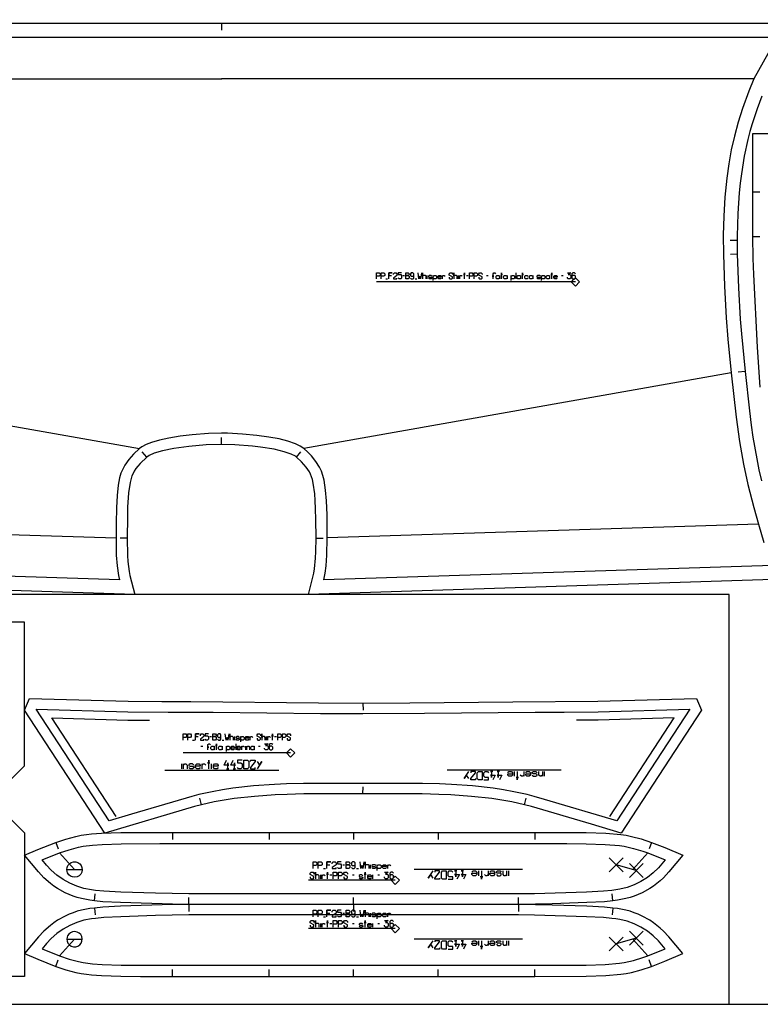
# Model space of a CAD drawing. Extents: x 0 to 2405, y 0 to 1310.
# Tile 2 of 8: x 277 to 809, y 0 to 706. Entities that reach past the tile are written whole.
import ezdxf

# ---------------------------------------------------------------- set-up
doc = ezdxf.new("R2010")
doc.units = 0

msp = doc.modelspace()

# ---------------------------------------------------------------- linework, layer by layer
for p, q in [((422.306, 703.654), (422.306, 698.653)), ((803.333, 582.571), (808.333, 582.571)), ((792.084, 547.75), (787.084, 547.76)), ((803.333, 550.571), (808.333, 550.571)), ((792.125, 537.935), (787.126, 537.854)), ((552.249, 522.695), (553.459, 522.695)), ((569.796, 520.275), (569.796, 522.695)), ((592.185, 520.275), (592.185, 522.695)), ((597.934, 522.695), (599.144, 522.695)), ((612.153, 522.695), (613.364, 522.695)), ((633.332, 524.51), (633.332, 520.275)), ((666.007, 522.695), (667.218, 522.695)), ((540.147, 520.275), (541.357, 520.275)), ((561.023, 520.275), (562.233, 520.275)), ((797.754, 453.817), (792.782, 453.289)), ((422.305, 401.554), (422.305, 406.553)), ((368.7, 392.501), (365.391, 396.248)), ((475.91, 392.501), (479.22, 396.248)), ((354.574, 334.182), (349.578, 334.362)), ((490.038, 334.183), (495.036, 334.362)), ((523.692, 216.057), (523.693, 211.057)), ((413.83, 192.016), (415.062, 192.016)), ((431.696, 189.552), (431.696, 192.016)), ((454.49, 189.552), (454.49, 192.016)), ((460.342, 192.016), (461.575, 192.016)), ((401.509, 189.552), (402.741, 189.552)), ((407.516, 185.016), (408.748, 185.016)), ((422.763, 189.552), (423.995, 189.552)), ((432.466, 186.864), (432.466, 182.552)), ((439.551, 182.552), (439.551, 185.016)), ((448.791, 185.016), (450.024, 185.016)), ((381.498, 167.981), (463.405, 167.981)), ((665.885, 167.981), (583.979, 167.981)), ((523.692, 150.907), (523.693, 155.907)), ((407.932, 143.084), (406.698, 147.929)), ((639.452, 143.084), (640.689, 147.929)), ((387.001, 123.298), (387.001, 118.297)), ((456.401, 123.3), (456.401, 118.299)), ((516.997, 123.3), (516.997, 118.299)), ((577.594, 123.3), (577.594, 118.299)), ((646.994, 123.298), (646.994, 118.297)), ((303.374, 116.148), (305.103, 111.456)), ((730.62, 116.149), (728.891, 111.457)), ((306.14, 108.644), (316.834, 96.695)), ((727.855, 108.644), (717.16, 96.695)), ((509.168, 100.124), (510.543, 100.124)), ((529.107, 97.374), (529.107, 100.124)), ((493.354, 89.998), (493.354, 92.749)), ((495.417, 97.374), (496.792, 97.374)), ((499.886, 92.749), (501.261, 92.749)), ((516.043, 92.749), (517.418, 92.749)), ((519.137, 97.374), (520.512, 97.374)), ((530.826, 89.998), (530.826, 92.749)), ((534.264, 92.749), (535.639, 92.749)), ((638.141, 96.662), (560.338, 96.662)), ((331.057, 74.248), (331.604, 79.217)), ((702.938, 74.248), (702.391, 79.217)), ((398.746, 71.648), (398.807, 76.647)), ((398.746, 71.652), (398.807, 66.653)), ((516.997, 71.625), (516.997, 76.624)), ((516.997, 71.675), (516.997, 66.676)), ((635.292, 71.65), (635.216, 76.649)), ((635.292, 71.65), (635.216, 66.651)), ((331.057, 69.052), (331.604, 64.083)), ((509.168, 65.426), (510.543, 65.426)), ((529.107, 62.676), (529.107, 65.426)), ((702.938, 69.052), (702.391, 64.083)), ((493.354, 55.301), (493.354, 58.051)), ((495.417, 62.676), (496.792, 62.676)), ((499.886, 58.051), (501.261, 58.051)), ((516.043, 58.051), (517.418, 58.051)), ((519.137, 62.676), (520.512, 62.676)), ((530.826, 55.301), (530.826, 58.051)), ((534.264, 58.051), (535.639, 58.051)), ((306.14, 34.656), (316.834, 46.605)), ((638.141, 46.638), (560.338, 46.638)), ((727.855, 34.656), (717.16, 46.605)), ((303.374, 27.152), (305.103, 31.844)), ((730.62, 27.151), (728.891, 31.843)), ((387.001, 20.002), (387.001, 25.003)), ((456.401, 20), (456.401, 25.001)), ((516.997, 20), (516.997, 25.001)), ((577.594, 20), (577.594, 25.001)), ((646.994, 20.002), (646.994, 25.003))]:
    msp.add_line(p, q)
for points in [[(7, 0), (2398.481, 0), (2398.481, 1310), (7, 1310), (7, 0)], [(554.366, 520.275), (554.366, 524.51), (556.182, 524.51), (556.787, 523.905), (556.787, 523.3), (556.182, 522.695), (554.366, 522.695), (556.182, 522.695), (556.787, 522.09), (556.787, 520.88), (556.182, 520.275), (554.366, 520.275)], [(619.717, 520.275), (619.112, 520.88), (619.112, 522.09), (619.717, 522.695), (620.927, 522.695), (621.533, 522.09), (621.533, 522.695), (621.533, 520.275), (621.533, 520.88), (620.927, 520.275), (619.717, 520.275)], [(625.163, 520.275), (624.558, 520.88), (624.558, 522.09), (625.163, 522.695), (626.373, 522.695), (626.978, 522.09), (626.978, 522.695), (626.978, 520.275), (626.978, 520.88), (626.373, 520.275), (625.163, 520.275)], [(634.845, 520.275), (634.24, 520.88), (634.24, 522.09), (634.845, 522.695), (636.055, 522.695), (636.66, 522.09), (636.66, 522.695), (636.66, 520.275), (636.66, 520.88), (636.055, 520.275), (634.845, 520.275)], [(643.619, 520.275), (643.014, 520.88), (643.014, 522.09), (643.619, 522.695), (644.829, 522.695), (645.434, 522.09), (645.434, 522.695), (645.434, 520.275), (645.434, 520.88), (644.829, 520.275), (643.619, 520.275)], [(655.721, 520.275), (655.116, 520.88), (655.116, 522.09), (655.721, 522.695), (656.931, 522.695), (657.536, 522.09), (657.536, 522.695), (657.536, 520.275), (657.536, 520.88), (656.931, 520.275), (655.721, 520.275)], [(7, 294.003), (7, 0), (786.392, 0), (786.392, 294.003), (7, 294.003)], [(281, 274.003), (259.001, 274.003), (244.001, 274.003), (231.002, 274.003), (201.002, 274.002), (83.001, 274.003), (27, 274.003), (27, 171.102), (51.1, 147.002), (256.899, 147.002), (281, 171.103), (281, 274.003)], [(762.942, 219.427), (766.392, 210.98), (708.932, 122.693), (687.449, 129.157), (644.551, 141.783), (639.452, 143.084), (630.45, 145.109), (623.314, 146.408), (616.126, 147.497), (601.484, 149.136), (586.752, 150.167), (578.184, 150.563), (566.171, 150.9), (551.657, 150.889), (523.692, 150.907), (495.727, 150.889), (481.214, 150.9), (469.202, 150.563), (460.632, 150.167), (445.9, 149.136), (431.262, 147.498), (424.076, 146.409), (416.933, 145.109), (407.932, 143.084), (402.833, 141.783), (338.454, 122.693), (280.994, 210.978), (284.444, 219.427), (355.213, 217.372), (379.433, 217.11), (400.12, 217.11), (491.663, 216.095), (523.692, 216.057), (557.203, 216.103), (631.1, 216.956), (692.172, 217.372), (762.942, 219.427)], [(415.986, 189.552), (415.986, 193.864), (417.835, 193.864), (418.451, 193.248), (418.451, 192.632), (417.835, 192.016), (415.986, 192.016), (417.835, 192.016), (418.451, 191.4), (418.451, 190.168), (417.835, 189.552), (415.986, 189.552)], [(415.216, 182.552), (414.6, 183.168), (414.6, 184.4), (415.216, 185.016), (416.448, 185.016), (417.065, 184.4), (417.065, 185.016), (417.065, 182.552), (417.065, 183.168), (416.448, 182.552), (415.216, 182.552)], [(420.761, 182.552), (420.145, 183.168), (420.145, 184.4), (420.761, 185.016), (421.993, 185.016), (422.609, 184.4), (422.609, 185.016), (422.609, 182.552), (422.609, 183.168), (421.993, 182.552), (420.761, 182.552)], [(443.863, 182.552), (443.247, 183.168), (443.247, 184.4), (443.863, 185.016), (445.095, 185.016), (445.711, 184.4), (445.711, 185.016), (445.711, 182.552), (445.711, 183.168), (445.095, 182.552), (443.863, 182.552)], [(281, 20), (259.001, 20), (244.001, 20), (231.002, 20), (201.002, 20.001), (83.001, 20), (27, 20), (27, 122.901), (51.1, 147.001), (256.899, 147.001), (281, 122.9), (281, 20)], [(516.997, 123.3), (577.594, 123.3), (622.997, 123.298), (646.994, 123.298), (683.703, 123.134), (697.768, 122.677), (708.681, 121.763), (712.454, 121.193), (716.188, 120.431), (723.257, 118.556), (730.62, 116.149), (740.163, 112.381), (753, 106.934), (742.987, 94.895), (739.097, 90.73), (736.801, 88.64), (731.933, 84.804), (729.331, 83.066), (723.919, 80.039), (721.088, 78.737), (718.182, 77.587), (715.22, 76.602), (712.222, 75.779), (706.128, 74.605), (702.938, 74.248), (696.856, 73.585), (684.241, 72.96), (659.32, 72.142), (635.292, 71.65), (516.997, 71.625), (398.746, 71.648), (387.198, 71.825), (349.869, 72.955), (337.139, 73.585), (331.057, 74.248), (327.868, 74.604), (321.774, 75.779), (318.775, 76.602), (315.813, 77.587), (312.907, 78.737), (310.077, 80.038), (304.664, 83.066), (302.063, 84.803), (299.567, 86.671), (294.898, 90.73), (291.008, 94.895), (280.994, 106.934), (290.408, 110.93), (303.374, 116.148), (310.548, 118.5), (317.806, 120.431), (321.54, 121.192), (325.313, 121.763), (329.02, 122.157), (336.225, 122.676), (350.117, 123.13), (364.056, 123.28), (387.001, 123.298), (410.997, 123.298), (456.401, 123.3), (516.997, 123.3)], [(511.574, 97.374), (511.574, 102.187), (513.637, 102.187), (514.324, 101.499), (514.324, 100.811), (513.637, 100.124), (511.574, 100.124), (513.637, 100.124), (514.324, 99.436), (514.324, 98.061), (513.637, 97.374), (511.574, 97.374)], [(516.997, 20), (577.594, 20), (622.997, 20.002), (646.994, 20.002), (683.703, 20.166), (697.768, 20.623), (708.681, 21.537), (712.454, 22.107), (716.188, 22.869), (723.257, 24.744), (730.62, 27.151), (740.163, 30.919), (753, 36.366), (742.987, 48.405), (739.097, 52.57), (736.801, 54.66), (731.933, 58.496), (729.331, 60.234), (723.919, 63.261), (721.088, 64.563), (718.182, 65.713), (715.22, 66.698), (712.222, 67.521), (706.128, 68.695), (702.938, 69.052), (696.856, 69.715), (684.241, 70.34), (659.32, 71.158), (635.292, 71.65), (516.997, 71.675), (398.746, 71.652), (387.198, 71.475), (349.869, 70.345), (337.139, 69.715), (331.057, 69.052), (327.868, 68.696), (321.774, 67.521), (318.775, 66.698), (315.813, 65.713), (312.907, 64.563), (310.077, 63.262), (304.664, 60.234), (302.063, 58.497), (299.567, 56.629), (294.898, 52.57), (291.008, 48.405), (280.994, 36.366), (290.408, 32.37), (303.374, 27.152), (310.548, 24.8), (317.806, 22.869), (321.54, 22.108), (325.313, 21.537), (329.02, 21.143), (336.225, 20.624), (350.117, 20.17), (364.056, 20.02), (387.001, 20.002), (410.997, 20.002), (456.401, 20), (516.997, 20)], [(511.574, 62.676), (511.574, 67.489), (513.637, 67.489), (514.324, 66.801), (514.324, 66.113), (513.637, 65.426), (511.574, 65.426), (513.637, 65.426), (514.324, 64.738), (514.324, 63.363), (513.637, 62.676), (511.574, 62.676)]]:
    msp.add_lwpolyline(points, close=True)
for points in [[(7, 703.647), (422.306, 703.654), (837.613, 703.647)], [(809.696, 651.19), (806.351, 642.166), (802.787, 631.492), (801.181, 625.911), (799.705, 620.194), (797.136, 608.284), (795.082, 595.675), (794.239, 588.974), (793.528, 582.001), (792.517, 567.218), (792.071, 550.789), (792.084, 547.75), (792.125, 537.935), (792.899, 513.75), (794.229, 491.343), (795.09, 480.795), (797.754, 453.817), (800.873, 425.503), (802.128, 415.352), (803.343, 406.759), (806.009, 391.189), (807.589, 383.401), (809.376, 375.414)], [(808.629, 442.693), (807.448, 456.944), (806.516, 471.205), (804.022, 523.343), (803.587, 534.865), (803.333, 550.571), (803.333, 582.571), (803.333, 582.571), (803.333, 624.572), (1303.178, 624.572)], [(533.49, 520.275), (533.49, 524.51), (535.306, 524.51), (535.911, 523.905), (535.911, 522.695), (535.306, 522.09), (533.49, 522.09)], [(536.819, 520.275), (536.819, 524.51), (538.634, 524.51), (539.239, 523.905), (539.239, 522.695), (538.634, 522.09), (536.819, 522.09)], [(542.264, 520.275), (542.264, 524.51), (544.685, 524.51), (542.264, 524.51), (542.264, 522.695), (544.08, 522.695)], [(545.592, 523.3), (545.592, 523.905), (546.198, 524.51), (547.408, 524.51), (548.013, 523.905), (548.013, 522.695), (545.592, 520.88), (545.592, 520.275), (548.013, 520.275), (548.013, 520.88)], [(551.341, 524.51), (548.921, 524.51), (548.921, 523.3), (550.736, 523.3), (551.341, 522.695), (551.341, 520.88), (550.736, 520.275), (549.526, 520.275), (548.921, 520.88)], [(557.694, 520.88), (558.3, 520.275), (559.51, 520.275), (560.115, 520.88), (560.115, 523.905), (559.51, 524.51), (558.3, 524.51), (557.694, 523.905), (557.694, 522.695), (558.3, 522.09), (559.51, 522.09), (560.115, 522.695)], [(565.561, 524.51), (564.956, 520.275), (564.351, 522.09), (563.745, 520.275), (563.14, 524.51)], [(568.889, 520.275), (568.889, 522.09), (568.284, 522.695), (567.074, 522.695), (566.468, 522.09), (566.468, 524.51), (566.468, 520.275)], [(573.125, 522.09), (572.519, 522.695), (571.309, 522.695), (570.704, 522.272), (570.704, 521.787), (571.309, 521.485), (572.519, 521.485), (573.125, 521.182), (573.125, 520.698), (572.519, 520.275), (571.309, 520.275), (570.704, 520.88)], [(574.032, 519.065), (574.032, 522.695), (574.032, 522.09), (574.637, 522.695), (575.847, 522.695), (576.453, 522.09), (576.453, 520.88), (575.847, 520.275), (574.637, 520.275), (574.032, 520.88)], [(579.781, 520.88), (579.176, 520.275), (577.965, 520.275), (577.36, 520.88), (577.36, 522.09), (577.965, 522.695), (579.176, 522.695), (579.781, 522.09), (579.781, 521.485), (577.36, 521.485)], [(580.688, 520.275), (580.688, 522.695), (580.688, 522.09), (581.293, 522.695), (581.898, 522.695), (582.504, 522.09)], [(585.529, 521.485), (585.529, 520.88), (586.134, 520.275), (587.344, 520.275), (587.949, 520.88), (587.949, 521.787), (585.529, 522.998), (585.529, 523.905), (586.134, 524.51), (587.344, 524.51), (587.949, 523.905), (587.949, 523.3)], [(591.278, 520.275), (591.278, 522.09), (590.672, 522.695), (589.462, 522.695), (588.857, 522.09), (588.857, 524.51), (588.857, 520.275)], [(593.093, 520.275), (593.093, 522.695), (593.093, 522.09), (593.698, 522.695), (594.303, 522.695), (594.908, 522.09)], [(596.421, 520.275), (596.421, 524.51), (596.421, 523.3), (595.816, 523.3), (597.026, 523.3)], [(600.051, 520.275), (600.051, 524.51), (601.867, 524.51), (602.472, 523.905), (602.472, 522.695), (601.867, 522.09), (600.051, 522.09)], [(603.38, 520.275), (603.38, 524.51), (605.195, 524.51), (605.8, 523.905), (605.8, 522.695), (605.195, 522.09), (603.38, 522.09)], [(606.708, 521.485), (606.708, 520.88), (607.313, 520.275), (608.523, 520.275), (609.128, 520.88), (609.128, 521.787), (606.708, 522.998), (606.708, 523.905), (607.313, 524.51), (608.523, 524.51), (609.128, 523.905), (609.128, 523.3)], [(616.994, 520.275), (616.994, 522.09), (617.599, 522.09), (616.389, 522.09), (616.994, 522.09), (616.994, 523.905), (617.599, 524.51), (618.204, 524.51), (618.81, 523.905)], [(623.045, 520.275), (623.045, 524.51), (623.045, 523.3), (622.44, 523.3), (623.65, 523.3)], [(630.004, 519.065), (630.004, 522.695), (630.004, 522.09), (630.609, 522.695), (631.819, 522.695), (632.424, 522.09), (632.424, 520.88), (631.819, 520.275), (630.609, 520.275), (630.004, 520.88)], [(638.173, 520.275), (638.173, 524.51), (638.173, 523.3), (637.568, 523.3), (638.778, 523.3)], [(642.106, 520.88), (641.501, 520.275), (640.291, 520.275), (639.686, 520.88), (639.686, 522.09), (640.291, 522.695), (641.501, 522.695), (642.106, 522.09)], [(650.88, 522.09), (650.275, 522.695), (649.065, 522.695), (648.459, 522.272), (648.459, 521.787), (649.065, 521.485), (650.275, 521.485), (650.88, 521.182), (650.88, 520.698), (650.275, 520.275), (649.065, 520.275), (648.459, 520.88)], [(651.788, 519.065), (651.788, 522.695), (651.788, 522.09), (652.393, 522.695), (653.603, 522.695), (654.208, 522.09), (654.208, 520.88), (653.603, 520.275), (652.393, 520.275), (651.788, 520.88)], [(659.049, 520.275), (659.049, 524.51), (659.049, 523.3), (658.444, 523.3), (659.654, 523.3)], [(662.982, 520.88), (662.377, 520.275), (661.167, 520.275), (660.561, 520.88), (660.561, 522.09), (661.167, 522.695), (662.377, 522.695), (662.982, 522.09), (662.982, 521.485), (660.561, 521.485)], [(670.243, 524.51), (672.663, 524.51), (670.848, 523.3), (672.058, 523.3), (672.663, 522.695), (672.663, 520.88), (672.058, 520.275), (670.848, 520.275), (670.243, 520.88), (670.243, 521.485)], [(675.991, 523.905), (675.386, 524.51), (674.176, 524.51), (673.571, 523.905), (673.571, 520.88), (674.176, 520.275), (675.386, 520.275), (675.991, 520.88), (675.991, 522.09), (675.386, 522.695), (674.176, 522.695), (673.571, 522.09)], [(832.606, 305.107), (484.593, 293.994), (488.414, 309.166), (488.952, 312.296), (489.721, 319.919), (489.943, 324.842), (490.038, 334.183), (490.041, 334.436), (489.94, 347.745), (489.746, 355.344), (489.452, 361.276), (489.06, 366.21), (488.034, 373.817), (487.466, 376.398), (486.159, 380.088), (485.297, 381.802), (483.011, 385.228), (479.547, 389.104), (475.91, 392.501), (475.266, 392.991), (472.268, 394.553), (467.211, 396.304), (459.9, 398.046), (450.124, 399.632), (444.342, 400.309), (431.881, 401.275), (422.305, 401.554), (411.134, 401.186), (398.794, 400.152), (388.105, 398.671), (379.879, 396.97), (373.982, 395.198), (370.233, 393.535), (368.7, 392.501), (363.845, 387.844), (362.162, 385.931), (360.799, 384.153), (359.68, 382.438), (358.76, 380.744), (357.989, 378.987), (357.349, 377.12), (356.668, 374.307), (355.622, 366.915), (354.907, 356.435), (354.696, 349.201), (354.57, 334.436), (354.574, 334.182), (354.779, 321.93), (355.066, 317.508), (355.954, 310.46), (356.552, 307.512), (360.017, 293.994), (12.004, 305.107)], [(394.733, 189.552), (394.733, 193.864), (396.581, 193.864), (397.197, 193.248), (397.197, 192.016), (396.581, 191.4), (394.733, 191.4)], [(398.121, 189.552), (398.121, 193.864), (399.969, 193.864), (400.585, 193.248), (400.585, 192.016), (399.969, 191.4), (398.121, 191.4)], [(403.665, 189.552), (403.665, 193.864), (406.13, 193.864), (403.665, 193.864), (403.665, 192.016), (405.513, 192.016)], [(407.054, 192.632), (407.054, 193.248), (407.67, 193.864), (408.902, 193.864), (409.518, 193.248), (409.518, 192.016), (407.054, 190.168), (407.054, 189.552), (409.518, 189.552), (409.518, 190.168)], [(412.906, 193.864), (410.442, 193.864), (410.442, 192.632), (412.29, 192.632), (412.906, 192.016), (412.906, 190.168), (412.29, 189.552), (411.058, 189.552), (410.442, 190.168)], [(419.375, 190.168), (419.991, 189.552), (421.223, 189.552), (421.839, 190.168), (421.839, 193.248), (421.223, 193.864), (419.991, 193.864), (419.375, 193.248), (419.375, 192.016), (419.991, 191.4), (421.223, 191.4), (421.839, 192.016)], [(427.383, 193.864), (426.767, 189.552), (426.151, 191.4), (425.535, 189.552), (424.919, 193.864)], [(430.772, 189.552), (430.772, 191.4), (430.156, 192.016), (428.924, 192.016), (428.308, 191.4), (428.308, 193.864), (428.308, 189.552)], [(435.084, 191.4), (434.468, 192.016), (433.236, 192.016), (432.62, 191.585), (432.62, 191.092), (433.236, 190.784), (434.468, 190.784), (435.084, 190.476), (435.084, 189.983), (434.468, 189.552), (433.236, 189.552), (432.62, 190.168)], [(436.008, 188.319), (436.008, 192.016), (436.008, 191.4), (436.624, 192.016), (437.856, 192.016), (438.472, 191.4), (438.472, 190.168), (437.856, 189.552), (436.624, 189.552), (436.008, 190.168)], [(441.861, 190.168), (441.245, 189.552), (440.013, 189.552), (439.397, 190.168), (439.397, 191.4), (440.013, 192.016), (441.245, 192.016), (441.861, 191.4), (441.861, 190.784), (439.397, 190.784)], [(442.785, 189.552), (442.785, 192.016), (442.785, 191.4), (443.401, 192.016), (444.017, 192.016), (444.633, 191.4)], [(447.713, 190.784), (447.713, 190.168), (448.329, 189.552), (449.561, 189.552), (450.178, 190.168), (450.178, 191.092), (447.713, 192.324), (447.713, 193.248), (448.329, 193.864), (449.561, 193.864), (450.178, 193.248), (450.178, 192.632)], [(453.566, 189.552), (453.566, 191.4), (452.95, 192.016), (451.718, 192.016), (451.102, 191.4), (451.102, 193.864), (451.102, 189.552)], [(455.414, 189.552), (455.414, 192.016), (455.414, 191.4), (456.03, 192.016), (456.646, 192.016), (457.262, 191.4)], [(458.802, 189.552), (458.802, 193.864), (458.802, 192.632), (458.186, 192.632), (459.418, 192.632)], [(462.499, 189.552), (462.499, 193.864), (464.347, 193.864), (464.963, 193.248), (464.963, 192.016), (464.347, 191.4), (462.499, 191.4)], [(465.887, 189.552), (465.887, 193.864), (467.735, 193.864), (468.351, 193.248), (468.351, 192.016), (467.735, 191.4), (465.887, 191.4)], [(469.275, 190.784), (469.275, 190.168), (469.891, 189.552), (471.123, 189.552), (471.74, 190.168), (471.74, 191.092), (469.275, 192.324), (469.275, 193.248), (469.891, 193.864), (471.123, 193.864), (471.74, 193.248), (471.74, 192.632)], [(412.444, 182.552), (412.444, 184.4), (413.06, 184.4), (411.828, 184.4), (412.444, 184.4), (412.444, 186.248), (413.06, 186.864), (413.676, 186.864), (414.292, 186.248)], [(418.605, 182.552), (418.605, 186.864), (418.605, 185.632), (417.989, 185.632), (419.221, 185.632)], [(425.689, 181.319), (425.689, 185.016), (425.689, 184.4), (426.305, 185.016), (427.537, 185.016), (428.154, 184.4), (428.154, 183.168), (427.537, 182.552), (426.305, 182.552), (425.689, 183.168)], [(431.542, 183.168), (430.926, 182.552), (429.694, 182.552), (429.078, 183.168), (429.078, 184.4), (429.694, 185.016), (430.926, 185.016), (431.542, 184.4), (431.542, 183.784), (429.078, 183.784)], [(435.854, 183.168), (435.238, 182.552), (434.006, 182.552), (433.39, 183.168), (433.39, 184.4), (434.006, 185.016), (435.238, 185.016), (435.854, 184.4), (435.854, 183.784), (433.39, 183.784)], [(436.778, 182.552), (436.778, 185.016), (436.778, 184.4), (437.394, 185.016), (438.01, 185.016), (438.626, 184.4)], [(440.475, 182.552), (440.475, 185.016), (440.475, 184.4), (441.091, 185.016), (441.707, 185.016), (442.323, 184.4), (442.323, 182.552)], [(453.104, 186.864), (455.568, 186.864), (453.72, 185.632), (454.952, 185.632), (455.568, 185.016), (455.568, 183.168), (454.952, 182.552), (453.72, 182.552), (453.104, 183.168), (453.104, 183.784)], [(458.956, 186.248), (458.34, 186.864), (457.108, 186.864), (456.492, 186.248), (456.492, 183.168), (457.108, 182.552), (458.34, 182.552), (458.956, 183.168), (458.956, 184.4), (458.34, 185.016), (457.108, 185.016), (456.492, 184.4)], [(487.853, 97.374), (487.853, 102.187), (489.916, 102.187), (490.604, 101.499), (490.604, 100.124), (489.916, 99.436), (487.853, 99.436)], [(491.635, 97.374), (491.635, 102.187), (493.698, 102.187), (494.385, 101.499), (494.385, 100.124), (493.698, 99.436), (491.635, 99.436)], [(497.823, 97.374), (497.823, 102.187), (500.573, 102.187), (497.823, 102.187), (497.823, 100.124), (499.886, 100.124)], [(501.605, 100.811), (501.605, 101.499), (502.292, 102.187), (503.667, 102.187), (504.355, 101.499), (504.355, 100.124), (501.605, 98.061), (501.605, 97.374), (504.355, 97.374), (504.355, 98.061)], [(508.136, 102.187), (505.386, 102.187), (505.386, 100.811), (507.449, 100.811), (508.136, 100.124), (508.136, 98.061), (507.449, 97.374), (506.074, 97.374), (505.386, 98.061)], [(515.356, 98.061), (516.043, 97.374), (517.418, 97.374), (518.106, 98.061), (518.106, 101.499), (517.418, 102.187), (516.043, 102.187), (515.356, 101.499), (515.356, 100.124), (516.043, 99.436), (517.418, 99.436), (518.106, 100.124)], [(524.294, 102.187), (523.606, 97.374), (522.919, 99.436), (522.231, 97.374), (521.544, 102.187)], [(528.076, 97.374), (528.076, 99.436), (527.388, 100.124), (526.013, 100.124), (525.325, 99.436), (525.325, 102.187), (525.325, 97.374)], [(532.888, 99.436), (532.201, 100.124), (530.826, 100.124), (530.138, 99.643), (530.138, 99.093), (530.826, 98.749), (532.201, 98.749), (532.888, 98.405), (532.888, 97.855), (532.201, 97.374), (530.826, 97.374), (530.138, 98.061)], [(533.92, 95.998), (533.92, 100.124), (533.92, 99.436), (534.607, 100.124), (535.982, 100.124), (536.67, 99.436), (536.67, 98.061), (535.982, 97.374), (534.607, 97.374), (533.92, 98.061)], [(540.452, 98.061), (539.764, 97.374), (538.389, 97.374), (537.701, 98.061), (537.701, 99.436), (538.389, 100.124), (539.764, 100.124), (540.452, 99.436), (540.452, 98.749), (537.701, 98.749)], [(541.483, 97.374), (541.483, 100.124), (541.483, 99.436), (542.17, 100.124), (542.858, 100.124), (543.546, 99.436)], [(485.791, 91.374), (485.791, 90.686), (486.478, 89.998), (487.853, 89.998), (488.541, 90.686), (488.541, 91.717), (485.791, 93.093), (485.791, 94.124), (486.478, 94.811), (487.853, 94.811), (488.541, 94.124), (488.541, 93.436)], [(492.323, 89.998), (492.323, 92.061), (491.635, 92.749), (490.26, 92.749), (489.572, 92.061), (489.572, 94.811), (489.572, 89.998)], [(494.385, 89.998), (494.385, 92.749), (494.385, 92.061), (495.073, 92.749), (495.76, 92.749), (496.448, 92.061)], [(498.167, 89.998), (498.167, 94.811), (498.167, 93.436), (497.479, 93.436), (498.854, 93.436)], [(502.292, 89.998), (502.292, 94.811), (504.355, 94.811), (505.042, 94.124), (505.042, 92.749), (504.355, 92.061), (502.292, 92.061)], [(506.074, 89.998), (506.074, 94.811), (508.136, 94.811), (508.824, 94.124), (508.824, 92.749), (508.136, 92.061), (506.074, 92.061)], [(509.855, 91.374), (509.855, 90.686), (510.543, 89.998), (511.918, 89.998), (512.605, 90.686), (512.605, 91.717), (509.855, 93.093), (509.855, 94.124), (510.543, 94.811), (511.918, 94.811), (512.605, 94.124), (512.605, 93.436)], [(523.606, 92.061), (522.919, 92.749), (521.544, 92.749), (520.856, 92.267), (520.856, 91.717), (521.544, 91.374), (522.919, 91.374), (523.606, 91.03), (523.606, 90.48), (522.919, 89.998), (521.544, 89.998), (520.856, 90.686)], [(525.325, 89.998), (525.325, 94.811), (525.325, 93.436), (524.638, 93.436), (526.013, 93.436)], [(529.794, 90.686), (529.107, 89.998), (527.732, 89.998), (527.044, 90.686), (527.044, 92.061), (527.732, 92.749), (529.107, 92.749), (529.794, 92.061), (529.794, 91.374), (527.044, 91.374)], [(539.076, 94.811), (541.827, 94.811), (539.764, 93.436), (541.139, 93.436), (541.827, 92.749), (541.827, 90.686), (541.139, 89.998), (539.764, 89.998), (539.076, 90.686), (539.076, 91.374)], [(545.608, 94.124), (544.921, 94.811), (543.546, 94.811), (542.858, 94.124), (542.858, 90.686), (543.546, 89.998), (544.921, 89.998), (545.608, 90.686), (545.608, 92.061), (544.921, 92.749), (543.546, 92.749), (542.858, 92.061)], [(487.853, 62.676), (487.853, 67.489), (489.916, 67.489), (490.604, 66.801), (490.604, 65.426), (489.916, 64.738), (487.853, 64.738)], [(491.635, 62.676), (491.635, 67.489), (493.698, 67.489), (494.385, 66.801), (494.385, 65.426), (493.698, 64.738), (491.635, 64.738)], [(497.823, 62.676), (497.823, 67.489), (500.573, 67.489), (497.823, 67.489), (497.823, 65.426), (499.886, 65.426)], [(501.605, 66.113), (501.605, 66.801), (502.292, 67.489), (503.667, 67.489), (504.355, 66.801), (504.355, 65.426), (501.605, 63.363), (501.605, 62.676), (504.355, 62.676), (504.355, 63.363)], [(508.136, 67.489), (505.386, 67.489), (505.386, 66.113), (507.449, 66.113), (508.136, 65.426), (508.136, 63.363), (507.449, 62.676), (506.074, 62.676), (505.386, 63.363)], [(515.356, 63.363), (516.043, 62.676), (517.418, 62.676), (518.106, 63.363), (518.106, 66.801), (517.418, 67.489), (516.043, 67.489), (515.356, 66.801), (515.356, 65.426), (516.043, 64.738), (517.418, 64.738), (518.106, 65.426)], [(524.294, 67.489), (523.606, 62.676), (522.919, 64.738), (522.231, 62.676), (521.544, 67.489)], [(528.076, 62.676), (528.076, 64.738), (527.388, 65.426), (526.013, 65.426), (525.325, 64.738), (525.325, 67.489), (525.325, 62.676)], [(532.888, 64.738), (532.201, 65.426), (530.826, 65.426), (530.138, 64.945), (530.138, 64.395), (530.826, 64.051), (532.201, 64.051), (532.888, 63.707), (532.888, 63.157), (532.201, 62.676), (530.826, 62.676), (530.138, 63.363)], [(533.92, 61.301), (533.92, 65.426), (533.92, 64.738), (534.607, 65.426), (535.982, 65.426), (536.67, 64.738), (536.67, 63.363), (535.982, 62.676), (534.607, 62.676), (533.92, 63.363)], [(540.452, 63.363), (539.764, 62.676), (538.389, 62.676), (537.701, 63.363), (537.701, 64.738), (538.389, 65.426), (539.764, 65.426), (540.452, 64.738), (540.452, 64.051), (537.701, 64.051)], [(541.483, 62.676), (541.483, 65.426), (541.483, 64.738), (542.17, 65.426), (542.858, 65.426), (543.546, 64.738)], [(485.791, 56.676), (485.791, 55.988), (486.478, 55.301), (487.853, 55.301), (488.541, 55.988), (488.541, 57.019), (485.791, 58.395), (485.791, 59.426), (486.478, 60.113), (487.853, 60.113), (488.541, 59.426), (488.541, 58.738)], [(492.323, 55.301), (492.323, 57.363), (491.635, 58.051), (490.26, 58.051), (489.572, 57.363), (489.572, 60.113), (489.572, 55.301)], [(494.385, 55.301), (494.385, 58.051), (494.385, 57.363), (495.073, 58.051), (495.76, 58.051), (496.448, 57.363)], [(498.167, 55.301), (498.167, 60.113), (498.167, 58.738), (497.479, 58.738), (498.854, 58.738)], [(502.292, 55.301), (502.292, 60.113), (504.355, 60.113), (505.042, 59.426), (505.042, 58.051), (504.355, 57.363), (502.292, 57.363)], [(506.074, 55.301), (506.074, 60.113), (508.136, 60.113), (508.824, 59.426), (508.824, 58.051), (508.136, 57.363), (506.074, 57.363)], [(509.855, 56.676), (509.855, 55.988), (510.543, 55.301), (511.918, 55.301), (512.605, 55.988), (512.605, 57.019), (509.855, 58.395), (509.855, 59.426), (510.543, 60.113), (511.918, 60.113), (512.605, 59.426), (512.605, 58.738)], [(523.606, 57.363), (522.919, 58.051), (521.544, 58.051), (520.856, 57.569), (520.856, 57.019), (521.544, 56.676), (522.919, 56.676), (523.606, 56.332), (523.606, 55.782), (522.919, 55.301), (521.544, 55.301), (520.856, 55.988)], [(525.325, 55.301), (525.325, 60.113), (525.325, 58.738), (524.638, 58.738), (526.013, 58.738)], [(529.794, 55.988), (529.107, 55.301), (527.732, 55.301), (527.044, 55.988), (527.044, 57.363), (527.732, 58.051), (529.107, 58.051), (529.794, 57.363), (529.794, 56.676), (527.044, 56.676)], [(539.076, 60.113), (541.827, 60.113), (539.764, 58.738), (541.139, 58.738), (541.827, 58.051), (541.827, 55.988), (541.139, 55.301), (539.764, 55.301), (539.076, 55.988), (539.076, 56.676)], [(545.608, 59.426), (544.921, 60.113), (543.546, 60.113), (542.858, 59.426), (542.858, 55.988), (543.546, 55.301), (544.921, 55.301), (545.608, 55.988), (545.608, 57.363), (544.921, 58.051), (543.546, 58.051), (542.858, 57.363)]]:
    msp.add_lwpolyline(points)
at = {"layer": '1'}
for p, q in [((40.548, 663.655), (422.348, 663.655)), ((804.062, 663.655), (422.262, 663.655)), ((675.992, 518.065), (533.491, 518.065)), ((56.801, 452.763), (363.405, 398.497)), ((787.809, 452.763), (481.206, 398.497)), ((37.341, 344.346), (346.57, 334.47)), ((807.269, 344.346), (498.041, 334.47)), ((346.702, 134.766), (300.656, 205.514)), ((700.682, 134.766), (746.728, 205.514)), ((471.74, 180.32), (394.733, 180.32)), ((393.737, 168.98), (393.737, 172.409)), ((415.165, 168.98), (415.165, 172.409)), ((632.217, 166.98), (632.217, 163.552)), ((653.646, 166.98), (653.646, 163.552)), ((700.278, 105.035), (710.278, 95.035)), ((700.278, 95.035), (710.278, 105.035)), ((719.697, 95.9), (705.278, 100.035)), ((714.697, 100.9), (724.697, 90.9)), ((714.697, 90.9), (724.697, 100.9)), ((311.328, 96.643), (322.328, 96.643)), ((606.525, 95.662), (606.525, 92.233)), ((627.953, 95.662), (627.953, 92.233)), ((546.812, 88.999), (484.588, 88.999)), ((546.812, 54.301), (484.588, 54.301)), ((714.697, 42.4), (724.697, 52.4)), ((714.697, 52.4), (724.697, 42.4)), ((311.328, 46.657), (322.328, 46.657)), ((606.525, 45.637), (606.525, 42.209)), ((627.953, 45.637), (627.953, 42.209)), ((700.278, 38.265), (710.278, 48.265)), ((700.278, 48.265), (710.278, 38.265)), ((719.697, 47.4), (705.278, 43.265))]:
    msp.add_line(p, q, dxfattribs=at)
for points in [[(23.959, 693.646), (422.305, 693.654), (820.652, 693.646)], [(820.652, 693.646), (804.062, 663.655), (800.384, 654.843), (795.818, 642.399), (792.684, 632.604), (790.026, 622.711), (787.813, 612.731), (786.012, 602.672), (784.591, 592.544), (783.234, 578.951), (782.422, 565.277), (782.078, 551.543), (782.127, 537.774), (782.828, 515.13), (784.137, 492.238), (785.398, 476.97), (787.809, 452.763), (791.335, 421.016), (793.709, 403.6), (796.552, 387.437), (799.731, 372.743), (803.871, 356.402), (807.269, 344.346), (811.25, 331.181)], [(817.51, 314.629), (495.52, 304.347), (496.571, 309.275), (497.294, 314.506), (497.843, 321.996), (498.041, 334.47), (497.876, 351.093), (497.485, 360.982), (496.84, 368.733), (495.801, 375.805), (494.988, 379.203), (493.898, 382.337), (492.525, 385.258), (489.921, 389.355), (486.647, 393.266), (484.083, 395.858), (481.206, 398.497), (478.596, 400.338), (475.249, 401.978), (469.842, 403.87), (463.612, 405.445), (456.14, 406.84), (447.675, 407.993), (437.345, 408.95), (426.562, 409.492), (422.305, 409.554), (412.967, 409.296), (401.147, 408.436), (392.69, 407.462), (384.335, 406.121), (377.798, 404.695), (371.944, 402.965), (368.171, 401.453), (365.057, 399.747), (363.405, 398.497), (359.207, 394.559), (355.705, 390.67), (352.881, 386.655), (351.364, 383.821), (350.133, 380.8), (349.182, 377.541), (348.234, 372.368), (347.405, 364.929), (346.887, 356.097), (346.634, 344.999), (346.57, 334.47), (346.768, 321.996), (347.317, 314.506), (348.351, 307.6), (349.091, 304.347), (27.101, 314.629)], [(300.656, 205.514), (355.131, 203.872), (370.63, 203.705)], [(746.728, 205.514), (692.252, 203.872), (676.753, 203.705)], [(395.022, 168.98), (395.022, 172.409), (395.022, 171.552), (395.88, 172.409), (396.737, 172.409), (397.594, 171.552), (397.594, 168.98)], [(402.308, 171.552), (401.451, 172.409), (399.737, 172.409), (398.88, 171.809), (398.88, 171.123), (399.737, 170.695), (401.451, 170.695), (402.308, 170.266), (402.308, 169.58), (401.451, 168.98), (399.737, 168.98), (398.88, 169.838)], [(407.022, 169.838), (406.165, 168.98), (404.451, 168.98), (403.594, 169.838), (403.594, 171.552), (404.451, 172.409), (406.165, 172.409), (407.022, 171.552), (407.022, 170.695), (403.594, 170.695)], [(408.308, 168.98), (408.308, 172.409), (408.308, 171.552), (409.165, 172.409), (410.022, 172.409), (410.88, 171.552)], [(413.022, 168.98), (413.022, 174.98), (413.022, 173.266), (412.165, 173.266), (413.88, 173.266)], [(419.88, 169.838), (419.022, 168.98), (417.308, 168.98), (416.451, 169.838), (416.451, 171.552), (417.308, 172.409), (419.022, 172.409), (419.88, 171.552), (419.88, 170.695), (416.451, 170.695)], [(425.88, 168.98), (427.594, 168.98), (426.737, 168.98), (426.737, 173.266), (426.737, 171.552), (427.594, 171.552), (424.165, 171.552), (425.88, 174.98)], [(430.594, 168.98), (432.308, 168.98), (431.451, 168.98), (431.451, 173.266), (431.451, 171.552), (432.308, 171.552), (428.88, 171.552), (430.594, 174.98)], [(437.022, 174.98), (433.594, 174.98), (433.594, 173.266), (436.165, 173.266), (437.022, 172.409), (437.022, 169.838), (436.165, 168.98), (434.451, 168.98), (433.594, 169.838)], [(443.022, 174.123), (443.022, 174.98), (446.451, 174.98), (446.451, 174.123), (443.022, 169.838), (443.022, 168.98), (446.451, 168.98), (446.451, 169.838)], [(447.737, 174.123), (449.451, 171.552), (451.165, 174.123), (447.737, 168.98)], [(599.646, 161.838), (597.932, 164.409), (596.217, 161.838), (599.646, 166.98)], [(604.36, 161.838), (604.36, 160.98), (600.932, 160.98), (600.932, 161.838), (604.36, 166.123), (604.36, 166.98), (600.932, 166.98), (600.932, 166.123)], [(610.36, 160.98), (613.789, 160.98), (613.789, 162.695), (611.217, 162.695), (610.36, 163.552), (610.36, 166.123), (611.217, 166.98), (612.932, 166.98), (613.789, 166.123)], [(616.789, 166.98), (615.074, 166.98), (615.932, 166.98), (615.932, 162.695), (615.932, 164.409), (615.074, 164.409), (618.503, 164.409), (616.789, 160.98)], [(621.503, 166.98), (619.789, 166.98), (620.646, 166.98), (620.646, 162.695), (620.646, 164.409), (619.789, 164.409), (623.217, 164.409), (621.503, 160.98)], [(627.503, 166.123), (628.36, 166.98), (630.074, 166.98), (630.932, 166.123), (630.932, 164.409), (630.074, 163.552), (628.36, 163.552), (627.503, 164.409), (627.503, 165.266), (630.932, 165.266)], [(634.36, 166.98), (634.36, 160.98), (634.36, 162.695), (635.217, 162.695), (633.503, 162.695)], [(639.074, 166.98), (639.074, 163.552), (639.074, 164.409), (638.217, 163.552), (637.36, 163.552), (636.503, 164.409)], [(640.36, 166.123), (641.217, 166.98), (642.932, 166.98), (643.789, 166.123), (643.789, 164.409), (642.932, 163.552), (641.217, 163.552), (640.36, 164.409), (640.36, 165.266), (643.789, 165.266)], [(645.074, 164.409), (645.932, 163.552), (647.646, 163.552), (648.503, 164.152), (648.503, 164.838), (647.646, 165.266), (645.932, 165.266), (645.074, 165.695), (645.074, 166.381), (645.932, 166.98), (647.646, 166.98), (648.503, 166.123)], [(652.36, 166.98), (652.36, 163.552), (652.36, 164.409), (651.503, 163.552), (650.646, 163.552), (649.789, 164.409), (649.789, 166.98)], [(573.953, 90.519), (572.239, 93.09), (570.525, 90.519), (573.953, 95.662)], [(578.668, 90.519), (578.668, 89.662), (575.239, 89.662), (575.239, 90.519), (578.668, 94.804), (578.668, 95.662), (575.239, 95.662), (575.239, 94.804)], [(584.668, 89.662), (588.096, 89.662), (588.096, 91.376), (585.525, 91.376), (584.668, 92.233), (584.668, 94.804), (585.525, 95.662), (587.239, 95.662), (588.096, 94.804)], [(591.096, 95.662), (589.382, 95.662), (590.239, 95.662), (590.239, 91.376), (590.239, 93.09), (589.382, 93.09), (592.81, 93.09), (591.096, 89.662)], [(595.81, 95.662), (594.096, 95.662), (594.953, 95.662), (594.953, 91.376), (594.953, 93.09), (594.096, 93.09), (597.525, 93.09), (595.81, 89.662)], [(601.81, 94.804), (602.668, 95.662), (604.382, 95.662), (605.239, 94.804), (605.239, 93.09), (604.382, 92.233), (602.668, 92.233), (601.81, 93.09), (601.81, 93.947), (605.239, 93.947)], [(608.668, 95.662), (608.668, 89.662), (608.668, 91.376), (609.525, 91.376), (607.81, 91.376)], [(613.382, 95.662), (613.382, 92.233), (613.382, 93.09), (612.525, 92.233), (611.668, 92.233), (610.81, 93.09)], [(614.668, 94.804), (615.525, 95.662), (617.239, 95.662), (618.096, 94.804), (618.096, 93.09), (617.239, 92.233), (615.525, 92.233), (614.668, 93.09), (614.668, 93.947), (618.096, 93.947)], [(619.382, 93.09), (620.239, 92.233), (621.953, 92.233), (622.81, 92.833), (622.81, 93.519), (621.953, 93.947), (620.239, 93.947), (619.382, 94.376), (619.382, 95.062), (620.239, 95.662), (621.953, 95.662), (622.81, 94.804)], [(626.668, 95.662), (626.668, 92.233), (626.668, 93.09), (625.81, 92.233), (624.953, 92.233), (624.096, 93.09), (624.096, 95.662)], [(573.953, 40.495), (572.239, 43.066), (570.525, 40.495), (573.953, 45.638)], [(578.668, 40.495), (578.668, 39.638), (575.239, 39.638), (575.239, 40.495), (578.668, 44.78), (578.668, 45.638), (575.239, 45.638), (575.239, 44.78)], [(584.668, 39.638), (588.096, 39.638), (588.096, 41.352), (585.525, 41.352), (584.668, 42.209), (584.668, 44.78), (585.525, 45.638), (587.239, 45.638), (588.096, 44.78)], [(591.096, 45.638), (589.382, 45.638), (590.239, 45.638), (590.239, 41.352), (590.239, 43.066), (589.382, 43.066), (592.81, 43.066), (591.096, 39.638)], [(595.81, 45.638), (594.096, 45.638), (594.953, 45.638), (594.953, 41.352), (594.953, 43.066), (594.096, 43.066), (597.525, 43.066), (595.81, 39.638)], [(601.81, 44.78), (602.668, 45.637), (604.382, 45.637), (605.239, 44.78), (605.239, 43.066), (604.382, 42.209), (602.668, 42.209), (601.81, 43.066), (601.81, 43.923), (605.239, 43.923)], [(608.668, 45.637), (608.668, 39.637), (608.668, 41.352), (609.525, 41.352), (607.81, 41.352)], [(613.382, 45.637), (613.382, 42.209), (613.382, 43.066), (612.525, 42.209), (611.668, 42.209), (610.81, 43.066)], [(614.668, 44.78), (615.525, 45.637), (617.239, 45.637), (618.096, 44.78), (618.096, 43.066), (617.239, 42.209), (615.525, 42.209), (614.668, 43.066), (614.668, 43.923), (618.096, 43.923)], [(619.382, 43.066), (620.239, 42.209), (621.953, 42.209), (622.81, 42.809), (622.81, 43.495), (621.953, 43.923), (620.239, 43.923), (619.382, 44.352), (619.382, 45.037), (620.239, 45.637), (621.953, 45.637), (622.81, 44.78)], [(626.668, 45.637), (626.668, 42.209), (626.668, 43.066), (625.81, 42.209), (624.953, 42.209), (624.096, 43.066), (624.096, 45.637)]]:
    msp.add_lwpolyline(points, dxfattribs=at)
for points in [[(675.992, 515.065), (678.992, 518.065), (675.992, 521.065), (672.992, 518.065), (675.992, 515.065)], [(289.42, 211.778), (355.131, 209.872), (384.025, 209.628), (416.198, 209.456), (493.329, 208.588), (523.692, 208.558), (567.801, 208.712), (647.272, 209.61), (668.003, 209.61), (692.252, 209.872), (757.963, 211.778), (705.71, 131.493), (653.732, 146.96), (646.497, 149.026), (641.305, 150.351), (631.912, 152.466), (624.532, 153.809), (617.106, 154.934), (602.169, 156.606), (587.197, 157.653), (578.465, 158.058), (566.306, 158.399), (551.661, 158.39), (523.692, 158.407), (495.722, 158.39), (481.078, 158.399), (468.918, 158.058), (460.187, 157.653), (445.214, 156.606), (430.278, 154.934), (422.852, 153.809), (415.471, 152.466), (406.078, 150.351), (400.886, 149.026), (357.774, 136.339), (341.673, 131.493), (289.42, 211.778)], [(471.74, 177.32), (474.74, 180.32), (471.74, 183.32), (468.74, 180.32), (471.74, 177.32)], [(438.308, 168.98), (438.308, 174.98), (440.88, 174.98), (441.737, 174.123), (441.737, 169.838), (440.88, 168.98), (438.308, 168.98)], [(609.074, 166.98), (609.074, 160.98), (606.503, 160.98), (605.646, 161.838), (605.646, 166.123), (606.503, 166.98), (609.074, 166.98)], [(516.997, 115.3), (577.594, 115.3), (622.997, 115.298), (646.994, 115.298), (669.854, 115.28), (683.618, 115.134), (697.373, 114.687), (707.664, 113.829), (711.057, 113.318), (717.761, 111.798), (724.363, 109.839), (727.855, 108.644), (740.461, 103.566), (735.584, 97.849), (731.883, 94.3), (727.602, 90.923), (723.003, 88.026), (718.141, 85.63), (713.044, 83.776), (707.776, 82.478), (705.099, 82.03), (702.117, 81.702), (696.262, 81.058), (683.873, 80.45), (646.682, 79.323), (635.179, 79.148), (516.997, 79.124), (398.816, 79.148), (374.913, 79.638), (350.121, 80.45), (337.733, 81.058), (331.878, 81.702), (328.896, 82.03), (323.568, 83.058), (318.375, 84.632), (313.391, 86.763), (308.66, 89.409), (304.21, 92.558), (300.096, 96.132), (296.745, 99.726), (293.534, 103.566), (306.14, 108.644), (312.918, 110.859), (319.575, 112.63), (322.938, 113.318), (329.751, 114.191), (336.621, 114.687), (350.377, 115.134), (377.905, 115.3), (387.001, 115.298), (410.997, 115.298), (456.401, 115.3), (516.997, 115.3)], [(311.328, 96.643), (311.494, 98.019), (312.118, 99.498), (313.125, 100.719), (314.441, 101.607), (315.99, 102.087), (317.665, 102.087), (319.214, 101.607), (320.53, 100.719), (321.537, 99.498), (322.161, 98.019), (322.328, 96.361), (322, 94.751), (321.24, 93.349), (320.122, 92.231), (318.72, 91.471), (317.11, 91.143), (315.452, 91.31), (313.973, 91.934), (312.752, 92.941), (311.864, 94.257), (311.494, 95.268), (311.328, 96.643)], [(546.812, 85.999), (549.812, 88.999), (546.812, 91.999), (543.812, 88.999), (546.812, 85.999)], [(583.382, 95.662), (583.382, 89.662), (580.81, 89.662), (579.953, 90.519), (579.953, 94.804), (580.81, 95.662), (583.382, 95.662)], [(516.997, 28), (577.594, 28), (622.997, 28.002), (646.994, 28.002), (669.854, 28.02), (683.618, 28.166), (697.373, 28.613), (707.664, 29.471), (711.057, 29.982), (717.761, 31.502), (724.363, 33.461), (727.855, 34.656), (740.461, 39.734), (735.584, 45.451), (731.883, 49), (727.602, 52.377), (723.003, 55.274), (718.141, 57.67), (713.044, 59.524), (707.776, 60.822), (705.099, 61.27), (702.117, 61.598), (696.262, 62.242), (683.873, 62.85), (646.682, 63.977), (635.179, 64.152), (516.997, 64.176), (398.816, 64.152), (374.913, 63.662), (350.121, 62.85), (337.733, 62.242), (331.878, 61.598), (328.896, 61.27), (323.568, 60.242), (318.375, 58.668), (313.391, 56.537), (308.66, 53.891), (304.21, 50.742), (300.096, 47.168), (296.745, 43.574), (293.534, 39.734), (306.14, 34.656), (312.918, 32.441), (319.575, 30.67), (322.938, 29.982), (329.751, 29.109), (336.621, 28.613), (350.377, 28.166), (377.905, 28), (387.001, 28.002), (410.997, 28.002), (456.401, 28), (516.997, 28)], [(546.812, 57.301), (549.812, 54.301), (546.812, 51.301), (543.812, 54.301), (546.812, 57.301)], [(311.328, 46.657), (311.494, 45.281), (312.118, 43.802), (313.125, 42.581), (314.441, 41.693), (315.99, 41.213), (317.665, 41.213), (319.214, 41.693), (320.53, 42.581), (321.537, 43.802), (322.161, 45.281), (322.328, 46.939), (322, 48.549), (321.24, 49.951), (320.122, 51.069), (318.72, 51.829), (317.11, 52.157), (315.452, 51.99), (313.973, 51.366), (312.752, 50.359), (311.864, 49.043), (311.494, 48.032), (311.328, 46.657)], [(583.382, 45.638), (583.382, 39.638), (580.81, 39.638), (579.953, 40.495), (579.953, 44.78), (580.81, 45.638), (583.382, 45.638)]]:
    msp.add_lwpolyline(points, close=True, dxfattribs=at)

doc.saveas('drawing.dxf')
